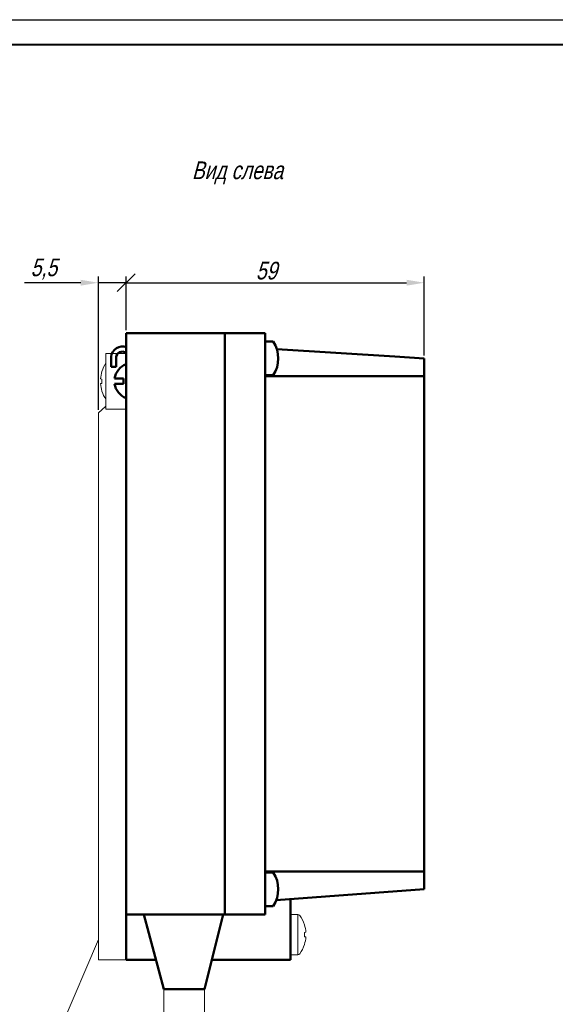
# Model space of a CAD drawing. Header units: millimetres. Extents: x 0 to 420, y 0 to 297.
# Tile 11 of 22: x 174 to 280, y 102 to 297. Entities that reach past the tile are written whole.
import ezdxf
from ezdxf.lldxf.tags import DXFTag

# ---------------------------------------------------------------- set-up
doc = ezdxf.new("R2010")
doc.units = ezdxf.units.MM
doc.layers.get('0').update_dxf_attribs({"color": 47})
for name, color, linetype, lineweight in [('help', 4, 'New Line1', 20), ('main', 5, 'Continuous', 50), ('size', 7, 'Continuous', 13)]:
    doc.layers.add(name, color=color, linetype=linetype, lineweight=lineweight)
doc.layers.add('ФОРМАТ', color=7, linetype='Continuous')
doc.styles.get("Standard").update_dxf_attribs({"font": 'win_eskd.shx', "width": 0.8, "oblique": 15})
tags = doc.linetypes.add('New Line1', pattern=[0.8, 0.5, -0.3]).pattern_tags.tags
tags[6:7] = [DXFTag(74, 4), DXFTag(75, 0), DXFTag(340, '0'), DXFTag(46, 1.0), DXFTag(50, 0.0), DXFTag(44, 0.0), DXFTag(45, 0.0)]
tags[4:5] = [DXFTag(74, 4), DXFTag(75, 0), DXFTag(340, '0'), DXFTag(46, 1.0), DXFTag(50, 0.0), DXFTag(44, 0.0), DXFTag(45, 0.0)]
doc.dimstyles.new('ISO-25', dxfattribs={"dimtxt": 3.5, "dimasz": 3.5, "dimexe": 1.25, "dimexo": 0.625, "dimtad": 1, "dimtxsty": 'Standard', "dimcen": 2.5, "dimadec": 0, "dimazin": 0, "dimtfac": 1, "dimtmove": 0, "dimatfit": 1, "dimfxl": 1, "dimarcsym": 0})

# ---------------------------------------------------------------- blocks, each defined once
blk = doc.blocks.new('_Oblique')
at = {"color": 0, "linetype": 'ByBlock', "lineweight": -2}
blk.add_line((-0.5, -0.5), (0.5, 0.5), dxfattribs=at)
blk = doc.blocks.new('*D8')
at = {"layer": 'Defpoints', "color": 0, "transparency": 16777216}
for p in [(253.73, 244.95), (194.73, 234.95), (253.73, 229.95)]:
    blk.add_point(p, dxfattribs=at)
at = {"layer": 'size', "color": 0, "lineweight": -2, "transparency": 16777216}
for p, q in [((194.73, 235.58), (194.73, 246.2)), ((253.73, 230.58), (253.73, 246.2)), ((194.73, 244.95), (250.23, 244.95))]:
    blk.add_line(p, q, dxfattribs=at)
at = {"layer": 'size', "color": 0, "transparency": 16777216}
blk.add_solid([(250.23, 245.53), (250.23, 244.37), (253.73, 244.95)], dxfattribs=at)
at = {"layer": 'size', "color": 0, "lineweight": -2, "transparency": 16777216, "xscale": 3.5, "yscale": 3.5, "zscale": 3.5, "rotation": 180}
blk.add_blockref('_Oblique', (194.73, 244.95), dxfattribs=at)
at = {"layer": 'size', "color": 0, "transparency": 16777216, "insert": (222.48, 247.32), "char_height": 3.5, "attachment_point": 5}
blk.add_mtext('59', dxfattribs=at)
blk = doc.blocks.new('*D9')
at = {"layer": 'Defpoints', "color": 0, "transparency": 16777216}
for p in [(189.23, 244.95), (194.73, 234.95), (189.23, 219.17)]:
    blk.add_point(p, dxfattribs=at)
at = {"layer": 'size', "color": 0, "lineweight": -2, "transparency": 16777216}
for p, q in [((189.23, 219.8), (189.23, 246.2)), ((194.73, 235.58), (194.73, 246.2)), ((185.73, 244.95), (174.62, 244.95)), ((194.73, 244.95), (189.23, 244.95)), ((194.73, 244.95), (198.23, 244.95))]:
    blk.add_line(p, q, dxfattribs=at)
at = {"layer": 'size', "color": 0, "transparency": 16777216}
blk.add_solid([(185.73, 245.53), (185.73, 244.37), (189.23, 244.95)], dxfattribs=at)
at = {"layer": 'size', "color": 0, "lineweight": -2, "transparency": 16777216, "xscale": 3.5, "yscale": 3.5, "zscale": 3.5, "rotation": 180}
blk.add_blockref('_Oblique', (194.73, 244.95), dxfattribs=at)
at = {"layer": 'size', "color": 0, "transparency": 16777216, "insert": (178.43, 247.66), "char_height": 3.5, "attachment_point": 5}
blk.add_mtext('5,5', dxfattribs=at)

msp = doc.modelspace()

# ---------------------------------------------------------------- linework, layer by layer
at = {"layer": 'help', "linetype": 'ByBlock', "ltscale": 5}
msp.add_line((172.703, 76.396), (189.232, 114.978), dxfattribs=at)
at = {"layer": 'help', "ltscale": 5}
for p, q in [((202.176, 105.134), (202.176, 90.134)), ((210.215, 105.134), (210.215, 90.134))]:
    msp.add_line(p, q, dxfattribs=at)
at = {"layer": 'main'}
for p, q in [((194.732, 234.95), (214.232, 234.95)), ((194.732, 234.95), (194.732, 232.182)), ((214.232, 234.95), (214.232, 119.954)), ((222.232, 234.95), (214.232, 234.95)), ((222.232, 226.45), (222.232, 234.95)), ((194.732, 232.182), (194.732, 231.076)), ((223.829, 233.29), (222.232, 233.29)), ((194.732, 231.061), (194.732, 228.842)), ((224.545, 231.803), (247.934, 230.318)), ((247.934, 230.318), (253.732, 229.95)), ((247.934, 230.318), (253.732, 229.95)), ((253.732, 229.95), (253.732, 130.95)), ((194.732, 228.842), (194.732, 222.101)), ((223.829, 226.65), (222.232, 226.65)), ((222.232, 226.45), (253.732, 226.45)), ((222.232, 226.45), (222.232, 119.954)), ((194.232, 225.972), (192.432, 225.976)), ((194.232, 224.972), (192.432, 224.967)), ((194.232, 225.472), (194.232, 225.972)), ((194.232, 225.472), (194.232, 224.972)), ((194.732, 222.101), (194.732, 119.95)), ((214.232, 210.104), (214.232, 201.096)), ((214.232, 197.504), (214.232, 189.496)), ((253.732, 130.95), (253.732, 124.95)), ((222.232, 128.45), (253.732, 128.45)), ((223.829, 128.254), (222.232, 128.254)), ((224.415, 122.738), (253.732, 124.95)), ((227.232, 122.95), (227.232, 110.95)), ((223.829, 121.614), (222.232, 121.614)), ((194.732, 119.95), (194.732, 110.95)), ((194.732, 110.95), (200.625, 110.95)), ((211.669, 110.95), (214.232, 110.95)), ((214.232, 110.95), (227.232, 110.95))]:
    msp.add_line(p, q, dxfattribs=at)
at = {"layer": 'main', "linetype": 'New Line1', "lineweight": 20, "ltscale": 5}
for p, q in [((190.732, 230.954), (194.732, 230.954)), ((190.732, 219.954), (190.732, 230.954)), ((189.946, 225.889), (189.665, 225.916)), ((189.665, 224.992), (189.946, 225.019)), ((190.732, 225.444), (190.732, 225.464)), ((190.64, 220.453), (189.232, 219.173)), ((190.732, 220.536), (190.64, 220.453)), ((190.64, 220.453), (190.732, 220.453)), ((189.232, 110.954), (189.232, 219.173)), ((190.732, 219.954), (194.732, 219.954)), ((228.715, 119.954), (227.232, 119.954)), ((228.715, 119.954), (228.715, 111.954)), ((230.018, 117.902), (230.03, 117.911)), ((230.299, 116.416), (230.018, 116.389)), ((230.018, 115.519), (230.299, 115.492)), ((230.03, 113.996), (230.018, 114.006)), ((227.232, 111.954), (228.715, 111.954)), ((189.232, 110.954), (194.732, 110.954))]:
    msp.add_line(p, q, dxfattribs=at)
at = {"layer": 'main', "color": 5, "linetype": 'Continuous'}
for p, q in [((191.732, 228.311), (191.746, 230.311)), ((192.732, 228.311), (192.732, 230.061)), ((191.732, 228.311), (192.732, 228.311)), ((213.92, 119.954), (210.215, 105.134)), ((210.215, 105.134), (202.176, 105.134))]:
    msp.add_line(p, q, dxfattribs=at)
at = {"layer": 'main', "color": 5}
for p, q in [((214.232, 119.954), (194.732, 119.954)), ((198.224, 119.954), (202.176, 105.134)), ((222.232, 119.954), (214.232, 119.954))]:
    msp.add_line(p, q, dxfattribs=at)
at = {"layer": 'main', "color": 5, "linetype": 'Continuous'}
for centre, radius, start, end in [((193.982, 230.061), 2.25, 70.52686, 173.62255), ((193.995, 230.049), 1.264, 54.36829, 179.43673)]:
    msp.add_arc(centre, radius, start, end, dxfattribs=at)
at = {"layer": 'main'}
for centre, radius, start, end in [((218.832, 229.97), 6, 326.404, 33.596), ((195.997, 225.472), 3.6, 110.57414, 171.93857), ((195.997, 225.472), 3.6, 188.06143, 249.42586), ((218.832, 124.934), 6, 326.404, 33.596)]:
    msp.add_arc(centre, radius, start, end, dxfattribs=at)
at = {"layer": 'main', "linetype": 'New Line1', "lineweight": 20, "ltscale": 5}
for centre, radius, start, end in [((196.132, 225.454), 6.5, 146.17784, 162.47183), ((196.172, 225.454), 6.524, 162.63227, 175.94341), ((196.172, 225.453), 6.524, 184.05659, 197.36773), ((197.699, 225.454), 7.766, 176.78738, 183.21262), ((196.132, 225.454), 6.5, 197.52817, 213.82216), ((228.715, 119.474), 0.48, 35.78304, 90), ((223.832, 115.954), 6.5, 17.52817, 35.78304), ((223.791, 115.954), 6.524, 4.05659, 17.36773), ((222.264, 115.954), 7.766, 356.78738, 3.21262), ((223.791, 115.953), 6.524, 342.63227, 355.94341), ((223.832, 115.954), 6.5, 324.21696, 342.47183), ((228.715, 112.434), 0.48, 270, 324.21696)]:
    msp.add_arc(centre, radius, start, end, dxfattribs=at)
at = {"layer": 'ФОРМАТ'}
msp.add_line((-0.016, 296.997), (419.984, 296.997), dxfattribs=at)
at = {"layer": 'ФОРМАТ', "lineweight": 40}
msp.add_line((414.984, 291.997), (7.984, 291.997), dxfattribs=at)

# ---------------------------------------------------------------- texts
at = {"color": 7, "oblique": 15, "width": 0.8}
msp.add_text('Вид слева', height=3.5, dxfattribs=at).set_placement((207.733, 265.442))

# ---------------------------------------------------------------- dimensions: what is measured, and where the dimension line sits
at = {"layer": 'size'}
for base, p1, p2, picture, middle in [((189.232, 244.949), (194.732, 234.954), (189.232, 219.173), '*D9', (178.427, 247.657)), ((253.732, 244.949), (194.732, 234.95), (253.732, 229.95), '*D8', (222.482, 247.324))]:
    dim = msp.add_linear_dim(base=base, p1=p1, p2=p2, dimstyle='ISO-25', override={"dimblk1": 'Oblique', "dimsah": 1}, dxfattribs=at)
    dim.commit()
    dim.dimension.update_dxf_attribs({"geometry": picture, "text_midpoint": middle})

doc.saveas('drawing.dxf')
